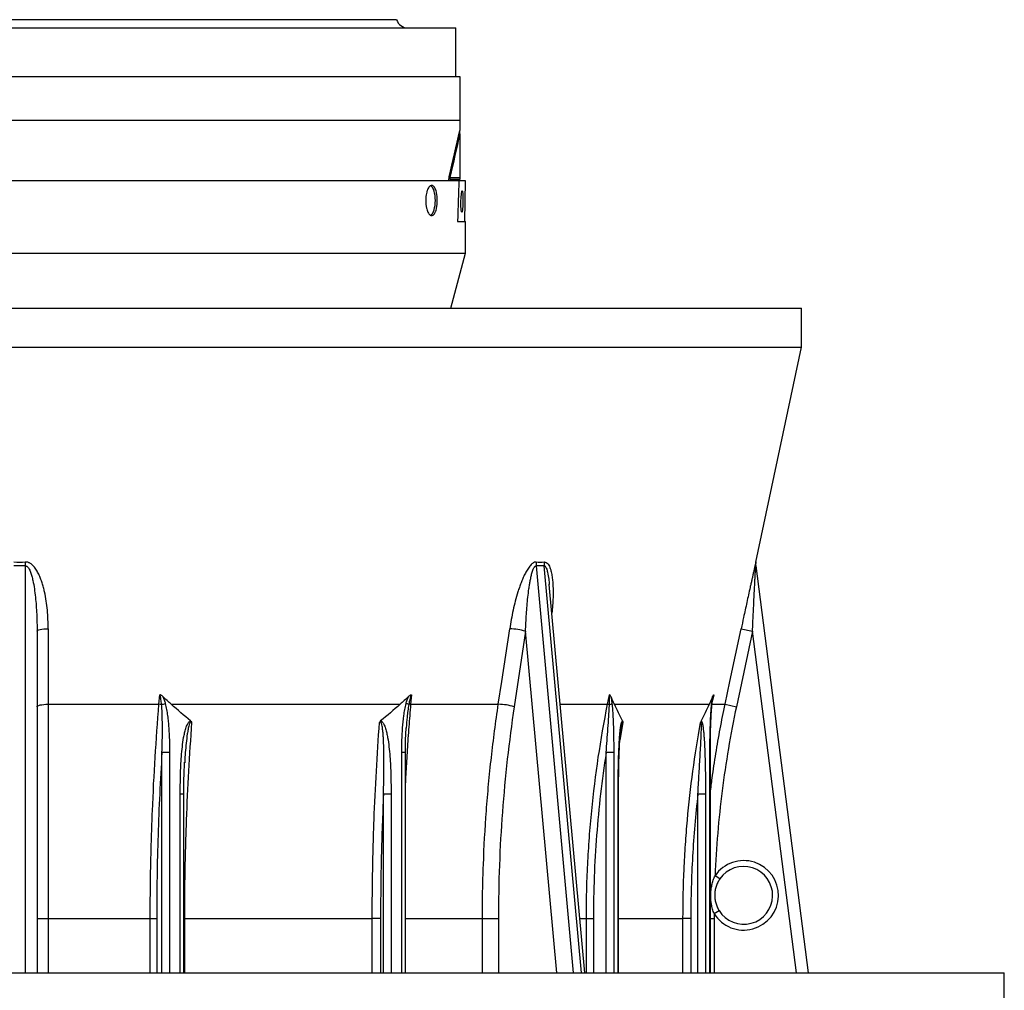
# Model space of a CAD drawing. Header units: millimetres. Extents: x 1627 to 3327, y 523 to 4613.
# Tile 4 of 9: x 2477 to 3327, y 1254 to 2092. Entities that reach past the tile are written whole.
import ezdxf

# ---------------------------------------------------------------- set-up
doc = ezdxf.new("R2010")
doc.units = ezdxf.units.MM

msp = doc.modelspace()

# ---------------------------------------------------------------- linework, layer by layer
at = {"color": 7, "linetype": 'Continuous', "lineweight": 25}
for p, q in [((2802.65, 2092.43), (2151.81, 2092.43)), ((2100.73, 2085.3), (2853.73, 2085.3)), ((2853.73, 2043.3), (2853.73, 2085.3)), ((2097.23, 2043.3), (2857.23, 2043.3)), ((2857.23, 2043.3), (2857.23, 2005.3)), ((2857.23, 2005.3), (2097.23, 2005.3)), ((2857.23, 1994.01), (2857.23, 1956.3)), ((2848.63, 1956.3), (2857.23, 1956.3)), ((2857.23, 1956.3), (2857.23, 1954.3)), ((2856.38, 1953.3), (2092.23, 1953.3)), ((2857.23, 1954.3), (2850.15, 1954.3)), ((2852.23, 1953.3), (2852.27, 1953.49)), ((2862.16, 1953.3), (2856.38, 1953.3)), ((2861.55, 1918.3), (2862.16, 1953.3)), ((2861.58, 1918.3), (2862.19, 1953.3)), ((2862.16, 1953.3), (2862.19, 1953.3)), ((2855.22, 1918.3), (2862.23, 1918.3)), ((2862.23, 1890.8), (2862.23, 1918.3)), ((2092.23, 1890.8), (2862.23, 1890.8)), ((2849.5, 1843.3), (2862.23, 1890.8)), ((1802.23, 1843.3), (3152.23, 1843.3)), ((3152.23, 1809.66), (3152.23, 1843.3)), ((1802.23, 1809.66), (3152.23, 1809.66)), ((3112.79, 1624.09), (3152.23, 1809.66)), ((3112.65, 1620.79), (3157.98, 1269.3)), ((2934.41, 1604.58), (2934.37, 1604.96)), ((2934.39, 1605.04), (2934.42, 1604.69)), ((2965.04, 1269.3), (2934.45, 1604.7)), ((2492.23, 1564.41), (2492.23, 1269.3)), ((2913.94, 1564.41), (2904.14, 1499.23)), ((3109.83, 1564.41), (3095.97, 1499.23)), ((3100.06, 1566.49), (3109.83, 1564.41)), ((2597.47, 1501.3), (2598.15, 1509.56)), ((2815.38, 1509.56), (2814.69, 1501.3)), ((2984.74, 1501.3), (2986.39, 1509.56)), ((3075.82, 1507.22), (3075.74, 1506.86)), ((2501.84, 1501.3), (2597.47, 1501.3)), ((2608.03, 1501.3), (2805.65, 1501.3)), ((2814.69, 1501.3), (2890.43, 1501.3)), ((2990.63, 1501.3), (3072.49, 1501.3)), ((3074.71, 1501.3), (3086.19, 1501.3)), ((3086.19, 1501.3), (3095.97, 1499.23)), ((2810.9, 1481.06), (2810.88, 1480.74)), ((2996.58, 1482.27), (2996.53, 1482)), ((2996.54, 1482.03), (2996.59, 1482.32)), ((2606.6, 1459.55), (2600.07, 1459.55)), ((2810.17, 1269.3), (2810.17, 1459.55)), ((2990.04, 1459.55), (2983.51, 1459.55)), ((3073.46, 1269.3), (3073.46, 1459.55)), ((2619.7, 1451.32), (2619.67, 1450.78)), ((2618.93, 1269.3), (2618.93, 1423.64)), ((2797.84, 1423.64), (2791.31, 1423.64)), ((2994.25, 1269.3), (2994.25, 1423.64)), ((3069.25, 1423.64), (3062.72, 1423.64)), ((3081.62, 1350.45), (3077.49, 1353.28)), ((3076.72, 1320.52), (3080.97, 1323.15)), ((2492.23, 1316.18), (2501.82, 1316.18)), ((2501.82, 1316.18), (2589.93, 1316.18)), ((2589.93, 1316.18), (2595.51, 1316.18)), ((2619.43, 1316.18), (2781.58, 1316.18)), ((2788.78, 1316.18), (2781.58, 1316.18)), ((2876.68, 1316.18), (2890.52, 1316.18)), ((2966.43, 1316.18), (2972.49, 1316.18)), ((3056.61, 1316.18), (3049.84, 1316.18)), ((1627.23, 1269.3), (3327.23, 1269.3)), ((3327.23, 1239.3), (3327.23, 1269.3))]:
    msp.add_line(p, q, dxfattribs=at)
at = {"color": 1, "linetype": 'Continuous', "lineweight": 25}
for p, q in [((2848.94, 1953.49), (2849.08, 1953.85)), ((2852.27, 1953.49), (2848.94, 1953.49)), ((2482.23, 1269.3), (2482.23, 1620.79)), ((2923, 1620.79), (2955.06, 1269.3)), ((2962.13, 1269.3), (2930.07, 1620.79)), ((2940.85, 1269.3), (2913.94, 1564.41)), ((3147.89, 1269.3), (3109.83, 1564.41)), ((3076.36, 1509.56), (3075.33, 1504.42)), ((2943.88, 1501.3), (2984.74, 1501.3)), ((2997.83, 1485.5), (2995.34, 1470.43)), ((2996.48, 1481.69), (2996.54, 1482.03)), ((2600.07, 1269.3), (2600.07, 1459.55)), ((2606.6, 1459.55), (2606.6, 1269.3)), ((2807.08, 1269.3), (2807.08, 1459.55)), ((2810.17, 1459.55), (2807.08, 1459.55)), ((2983.51, 1269.3), (2983.51, 1459.55)), ((2990.04, 1459.55), (2990.04, 1269.3)), ((3073.08, 1269.3), (3073.08, 1459.55)), ((3073.46, 1459.55), (3073.08, 1459.55)), ((2615.84, 1269.3), (2615.84, 1423.64)), ((2618.93, 1423.64), (2615.84, 1423.64)), ((2791.31, 1269.3), (2791.31, 1423.64)), ((2797.84, 1423.64), (2797.84, 1269.3)), ((2993.87, 1269.3), (2993.87, 1423.64)), ((2994.25, 1423.64), (2993.87, 1423.64)), ((3062.72, 1269.3), (3062.72, 1423.64)), ((3069.25, 1423.64), (3069.25, 1269.3)), ((2501.82, 1316.18), (2501.82, 1269.3)), ((2589.93, 1269.3), (2589.93, 1316.18)), ((2595.51, 1316.18), (2595.51, 1269.3)), ((2619.43, 1316.18), (2618.93, 1316.18)), ((2619.43, 1316.18), (2619.43, 1269.3)), ((2781.58, 1269.3), (2781.58, 1316.18)), ((2788.78, 1316.18), (2788.78, 1269.3)), ((2810.17, 1316.18), (2876.68, 1316.18)), ((2876.68, 1269.3), (2876.68, 1316.18)), ((2890.52, 1316.18), (2890.52, 1269.3)), ((2960.76, 1316.18), (2966.43, 1316.18)), ((2966.43, 1269.3), (2966.43, 1316.18)), ((2972.49, 1316.18), (2972.49, 1269.3)), ((2994.25, 1316.18), (3049.84, 1316.18)), ((3049.84, 1269.3), (3049.84, 1316.18)), ((3056.61, 1316.18), (3056.61, 1269.3)), ((3073.46, 1316.18), (3076.71, 1316.18)), ((3076.71, 1316.18), (3076.71, 1269.3))]:
    msp.add_line(p, q, dxfattribs=at)
at = {"color": 7, "linetype": 'Continuous', "lineweight": 25, "flags": 128}
for points in [[(2831.89, 1923.48), (2832.3, 1923.7), (2833.08, 1924.4), (2833.8, 1925.42), (2834.45, 1926.74), (2835, 1928.32), (2835.45, 1930.12), (2835.78, 1932.08), (2835.99, 1934.17), (2836.05, 1936.3), (2835.99, 1938.44), (2835.78, 1940.53), (2835.45, 1942.49), (2835, 1944.29), (2834.45, 1945.87), (2833.8, 1947.19), (2833.08, 1948.21), (2832.3, 1948.91), (2831.92, 1949.12)], [(2482.23, 1620.79), (2482.22, 1621.21), (2482.21, 1621.63), (2482.2, 1622.05), (2482.19, 1622.47), (2482.18, 1622.9), (2482.17, 1623.31), (2482.17, 1623.73), (2482.16, 1624.15)], [(2492.23, 1564.41), (2492.41, 1564.81), (2492.96, 1565.19), (2493.84, 1565.54), (2495.03, 1565.85), (2496.48, 1566.11), (2498.14, 1566.31), (2499.95, 1566.44), (2501.85, 1566.49)], [(2501.85, 1566.49), (2501.84, 1546.93), (2501.84, 1501.3)], [(2890.43, 1501.3), (2893.37, 1520.87), (2900.23, 1566.49)], [(3086.19, 1501.3), (3090.35, 1520.87), (3100.06, 1566.49)], [(2492.23, 1499.23), (2492.41, 1499.62), (2492.96, 1500), (2493.84, 1500.36), (2495.02, 1500.67), (2496.47, 1500.93), (2498.13, 1501.12), (2499.94, 1501.25), (2501.84, 1501.3)]]:
    msp.add_lwpolyline(points, dxfattribs=at)
at = {"color": 1, "linetype": 'Continuous', "lineweight": 25, "flags": 128}
msp.add_lwpolyline([(2849.92, 1954.3), (2849.75, 1954.29), (2849.7, 1954.28)], dxfattribs=at)
at = {"color": 7, "linetype": 'Continuous', "lineweight": 25}
for centre, radius, start, end in [((2812.23, 2095.3), 10, 196.7068, 270), ((2848.99, 1957.35), 1.11, 217.29515, 251.22401), ((2853.25, 1953.3), 1, 90, 169.11447), ((2937.09, 1621.84), 14.12, 170.60436, 184.27279), ((2944, 1622.29), 14, 172.37866, 186.15225), ((3122.57, 1622.01), 10, 167.99509, 187.27845), ((3122.56, 1622.07), 9.99, 178.16524, 187.34888), ((2898.59, 1509.43), 57.08, 74.39984, 88.35267), ((2596.44, 1476.14), 25.18, 82.51186, 87.6431), ((2589.42, 1546.47), 46.51, 282.79746, 286.86946), ((2805.24, 1482.84), 19.9, 66.64836, 73.86342), ((2814.95, 1492.8), 8.51, 91.74609, 102.36822), ((2888.78, 1444.24), 57.09, 74.40021, 88.34443), ((2982.86, 1478.83), 22.56, 81.09961, 85.22978), ((2985.07, 1507.57), 6.58, 281.23196, 301.53567), ((3102.23, 1336.3), 30, 211.75081, 145.54924), ((3102.23, 1336.3), 25, 211.75081, 145.54924)]:
    msp.add_arc(centre, radius, start, end, dxfattribs=at)
at = {"color": 1, "linetype": 'Continuous', "lineweight": 25}
for centre, radius, start, end in [((2849.93, 1953.31), 1, 130.39895, 169.2547), ((3122.56, 1622.07), 10, 167.99021, 178.16522), ((3074.29, 1501.36), 0.675, 5.10872, 61.64544)]:
    msp.add_arc(centre, radius, start, end, dxfattribs=at)
at = {"color": 7, "linetype": 'Continuous', "lineweight": 25}
msp.add_ellipse((2477.23, -20019.4), major_axis=(383.54, 22056.64), ratio=0.001521, start_param=0.087293, end_param=0.10392, dxfattribs=at)
msp.add_ellipse((2858.99, 1935.3), major_axis=(0.17, 9.5), ratio=0.087129, dxfattribs=at)
for points in [[(2857.23, 2005.3), (2857.23, 2002.31), (2857.23, 1999.45), (2857.23, 1996.76)], [(2848.11, 1956.68), (2851.2, 1970.02), (2854.24, 1983.38), (2857.23, 1996.76)], [(2857.23, 1994.01), (2854.41, 1981.42), (2851.54, 1968.85), (2848.63, 1956.3)], [(2472.31, 1624.15), (2475.59, 1624.07), (2478.87, 1624.07), (2482.16, 1624.15)], [(2923.15, 1624.15), (2925.48, 1624.07), (2927.8, 1624.07), (2930.12, 1624.15)], [(2482.23, 1620.79), (2478.9, 1620.71), (2475.57, 1620.71), (2472.23, 1620.79)], [(2930.07, 1620.79), (2927.72, 1620.71), (2925.37, 1620.71), (2923, 1620.79)], [(2812.84, 1507.95), (2810.48, 1505.7), (2808.08, 1503.47), (2805.65, 1501.3)], [(3075.46, 1507.95), (3074.49, 1505.7), (3073.49, 1503.47), (3072.49, 1501.3)], [(2624.83, 1486.96), (2619.12, 1491.59), (2613.53, 1496.39), (2608.03, 1501.3)], [(2805.65, 1501.3), (2800.15, 1496.39), (2794.56, 1491.59), (2788.85, 1486.96)], [(2904.14, 1499.23), (2899.6, 1469.05), (2892.81, 1408.37), (2890.52, 1347.02), (2890.52, 1316.18)], [(2997.59, 1486.96), (2995.22, 1491.59), (2992.91, 1496.39), (2990.63, 1501.3)], [(3072.49, 1501.3), (3070.21, 1496.39), (3067.9, 1491.59), (3065.53, 1486.96)], [(3076.72, 1320.52), (3076.71, 1319.07), (3076.71, 1317.62), (3076.71, 1316.18)]]:
    msp.add_open_spline(points, degree=3, dxfattribs=at)
for points, knots in [([(2857.23, 1994.01), (2857.23, 1994.14), (2857.23, 1994.41), (2857.23, 1994.78), (2857.23, 1995.13), (2857.23, 1995.43), (2857.23, 1995.69), (2857.23, 1995.92), (2857.23, 1996.12), (2857.23, 1996.3), (2857.23, 1996.45), (2857.23, 1996.58), (2857.23, 1996.69), (2857.23, 1996.74), (2857.23, 1996.76)], [0, 0, 0, 0, 0.141921, 0.272466, 0.391716, 0.499779, 0.587868, 0.668019, 0.740425, 0.805342, 0.863128, 0.914293, 0.959566, 1, 1, 1, 1]), ([(2847.82, 1953.3), (2847.8, 1953.38), (2847.79, 1953.46), (2847.78, 1953.63), (2847.77, 1953.73), (2847.76, 1953.94), (2847.76, 1954.05), (2847.77, 1954.31), (2847.77, 1954.44), (2847.79, 1954.74), (2847.8, 1954.89), (2847.84, 1955.23), (2847.87, 1955.4), (2847.92, 1955.76), (2847.95, 1955.95), (2848.03, 1956.32), (2848.07, 1956.5), (2848.11, 1956.68)], [0, 0, 0, 0, 0.125, 0.125, 0.25, 0.25, 0.375, 0.375, 0.5, 0.5, 0.625, 0.625, 0.75, 0.75, 0.875, 0.875, 1, 1, 1, 1]), ([(2848.63, 1956.3), (2848.58, 1956.2), (2848.54, 1956.09), (2848.48, 1955.86), (2848.47, 1955.74), (2848.46, 1955.52), (2848.48, 1955.42), (2848.51, 1955.26), (2848.54, 1955.18), (2848.63, 1954.99), (2848.7, 1954.89), (2848.85, 1954.72), (2848.94, 1954.66), (2849.19, 1954.49), (2849.38, 1954.42), (2849.76, 1954.33), (2849.95, 1954.3), (2850.15, 1954.3)], [0, 0, 0, 0, 0.0625, 0.0625, 0.125, 0.125, 0.1875, 0.1875, 0.25, 0.25, 0.375, 0.375, 0.5, 0.5, 0.75, 0.75, 1, 1, 1, 1]), ([(2827.75, 1936.3), (2827.75, 1937.16), (2827.78, 1938.01), (2827.89, 1939.25), (2827.93, 1939.67), (2828.03, 1940.48), (2828.09, 1940.89), (2828.29, 1942.07), (2828.46, 1942.82), (2828.74, 1943.88), (2828.85, 1944.22), (2829.07, 1944.88), (2829.19, 1945.2), (2829.55, 1946.1), (2829.81, 1946.64), (2830.24, 1947.35), (2830.39, 1947.57), (2830.69, 1947.97), (2830.99, 1948.33), (2831.3, 1948.62), (2831.62, 1948.87), (2831.78, 1948.97), (2832.27, 1949.22), (2832.6, 1949.3), (2833.09, 1949.31), (2833.25, 1949.28), (2833.57, 1949.2), (2833.73, 1949.14), (2834.2, 1948.89), (2834.51, 1948.64), (2834.94, 1948.16), (2835.09, 1947.97), (2835.36, 1947.57), (2835.5, 1947.35), (2835.88, 1946.65), (2836.12, 1946.11), (2836.56, 1944.9), (2836.75, 1944.24), (2837, 1943.18), (2837.08, 1942.82), (2837.23, 1942.07), (2837.29, 1941.68), (2837.46, 1940.5), (2837.55, 1939.68), (2837.64, 1938.44), (2837.66, 1938.01), (2837.69, 1937.16), (2837.7, 1936.73), (2837.7, 1935.46), (2837.67, 1934.62), (2837.58, 1933.36), (2837.54, 1932.94), (2837.46, 1932.13), (2837.36, 1931.33), (2837.23, 1930.56), (2837.09, 1929.81), (2837.01, 1929.44), (2836.75, 1928.38), (2836.56, 1927.72), (2836.24, 1926.82), (2836.12, 1926.54), (2835.88, 1925.99), (2835.76, 1925.74), (2835.37, 1925.03), (2835.1, 1924.63), (2834.66, 1924.14), (2834.51, 1923.99), (2834.2, 1923.74), (2834.05, 1923.64), (2833.58, 1923.39), (2833.26, 1923.31), (2832.77, 1923.3), (2832.6, 1923.33), (2832.28, 1923.41), (2832.11, 1923.47), (2831.79, 1923.63), (2831.63, 1923.74), (2831.31, 1923.98), (2831.15, 1924.13), (2830.68, 1924.62), (2830.39, 1925.02), (2829.82, 1925.96), (2829.55, 1926.51), (2829.07, 1927.7), (2828.85, 1928.36), (2828.56, 1929.42), (2828.47, 1929.79), (2828.3, 1930.54), (2828.15, 1931.31), (2828.03, 1932.11), (2827.93, 1932.92), (2827.89, 1933.33), (2827.78, 1934.6), (2827.75, 1935.45), (2827.75, 1936.3)], [0, 0, 0, 0, 0.03125, 0.03125, 0.046875, 0.046875, 0.0625, 0.0625, 0.09375, 0.09375, 0.109375, 0.109375, 0.125, 0.125, 0.15625, 0.15625, 0.171875, 0.171875, 0.1875, 0.203125, 0.203125, 0.21875, 0.21875, 0.25, 0.25, 0.265625, 0.265625, 0.28125, 0.28125, 0.3125, 0.3125, 0.328125, 0.328125, 0.34375, 0.34375, 0.375, 0.375, 0.40625, 0.40625, 0.421875, 0.421875, 0.4375, 0.4375, 0.46875, 0.46875, 0.484375, 0.484375, 0.5, 0.5, 0.53125, 0.53125, 0.546875, 0.546875, 0.5625, 0.578125, 0.578125, 0.59375, 0.59375, 0.625, 0.625, 0.640625, 0.640625, 0.65625, 0.65625, 0.6875, 0.6875, 0.703125, 0.703125, 0.71875, 0.71875, 0.75, 0.75, 0.765625, 0.765625, 0.78125, 0.78125, 0.796875, 0.796875, 0.8125, 0.8125, 0.84375, 0.84375, 0.875, 0.875, 0.90625, 0.90625, 0.921875, 0.921875, 0.9375, 0.953125, 0.953125, 0.96875, 0.96875, 1, 1, 1, 1]), ([(2849, 1953.85), (2849, 1953.84), (2848.98, 1953.81), (2849.07, 1953.93), (2849.38, 1954.14), (2849.81, 1954.32), (2850.09, 1954.29), (2850.14, 1954.28)], [0, 0, 0, 0, 0.052105, 0.358581, 0.640377, 0.927993, 1, 1, 1, 1]), ([(2501.85, 1566.49), (2501.85, 1571.86), (2501.61, 1577.2), (2500.85, 1585.16), (2500.53, 1587.81), (2499.73, 1593.07), (2499.25, 1595.69), (2498.38, 1599.61), (2498.07, 1600.91), (2497.38, 1603.5), (2497, 1604.8), (2496.18, 1607.38), (2495.74, 1608.65), (2494.77, 1611.16), (2494.24, 1612.39), (2493.08, 1614.82), (2492.44, 1616), (2491.36, 1617.73), (2490.98, 1618.3), (2490.17, 1619.4), (2489.74, 1619.93), (2488.82, 1620.94), (2488.34, 1621.42), (2487.55, 1622.09), (2487.28, 1622.3), (2486.71, 1622.7), (2486.42, 1622.89), (2485.83, 1623.24), (2485.52, 1623.39), (2484.88, 1623.67), (2484.55, 1623.79), (2483.55, 1624.07), (2482.86, 1624.16), (2482.16, 1624.15)], [0, 0, 0, 0, 0.25, 0.25, 0.375, 0.375, 0.5, 0.5, 0.5625, 0.5625, 0.625, 0.625, 0.6875, 0.6875, 0.75, 0.75, 0.8125, 0.8125, 0.84375, 0.84375, 0.875, 0.875, 0.90625, 0.90625, 0.921875, 0.921875, 0.9375, 0.9375, 0.953125, 0.953125, 0.96875, 0.96875, 1, 1, 1, 1]), ([(2923.15, 1624.15), (2922.9, 1624.16), (2922.65, 1624.14), (2922.15, 1624.05), (2921.9, 1623.98), (2921.13, 1623.69), (2920.64, 1623.41), (2919.93, 1622.9), (2919.69, 1622.71), (2919.23, 1622.32), (2919, 1622.11), (2918.34, 1621.44), (2917.92, 1620.96), (2917.1, 1619.95), (2916.71, 1619.42), (2915.97, 1618.33), (2915.61, 1617.77), (2914.92, 1616.63), (2914.58, 1616.04), (2913.93, 1614.85), (2913.62, 1614.25), (2912.7, 1612.42), (2912.13, 1611.18), (2911.05, 1608.66), (2910.53, 1607.39), (2909.54, 1604.81), (2909.08, 1603.52), (2908.18, 1600.92), (2907.76, 1599.62), (2906.53, 1595.7), (2905.79, 1593.08), (2904.41, 1587.81), (2903.78, 1585.17), (2902.02, 1577.21), (2901.04, 1571.86), (2900.23, 1566.49)], [0, 0, 0, 0, 0.015625, 0.015625, 0.03125, 0.03125, 0.0625, 0.0625, 0.078125, 0.078125, 0.09375, 0.09375, 0.125, 0.125, 0.15625, 0.15625, 0.1875, 0.1875, 0.21875, 0.21875, 0.25, 0.25, 0.3125, 0.3125, 0.375, 0.375, 0.4375, 0.4375, 0.5, 0.5, 0.625, 0.625, 0.75, 0.75, 1, 1, 1, 1]), ([(3112.71, 1623.91), (3112.68, 1623.77), (3112.63, 1623.56), (3112.51, 1623.06), (3112.44, 1622.75), (3112.28, 1622.09), (3112.2, 1621.73), (3112.02, 1620.96), (3111.92, 1620.55), (3111.63, 1619.28), (3111.43, 1618.39), (3111.01, 1616.53), (3110.79, 1615.56), (3110.34, 1613.58), (3110.12, 1612.58), (3109.66, 1610.55), (3109.43, 1609.52), (3108.97, 1607.44), (3108.73, 1606.39), (3108.26, 1604.27), (3108.03, 1603.21), (3107.32, 1600.03), (3106.85, 1597.89), (3105.91, 1593.6), (3105.44, 1591.45), (3104.03, 1584.98), (3103.09, 1580.63), (3102.15, 1576.27)], [0, 0, 0, 0, 0.03125, 0.03125, 0.0625, 0.0625, 0.09375, 0.09375, 0.125, 0.125, 0.1875, 0.1875, 0.25, 0.25, 0.3125, 0.3125, 0.375, 0.375, 0.4375, 0.4375, 0.5, 0.5, 0.625, 0.625, 0.75, 0.75, 1, 1, 1, 1]), ([(2482.23, 1620.79), (2482.39, 1620.8), (2482.54, 1620.78), (2482.85, 1620.72), (2483, 1620.66), (2483.28, 1620.53), (2483.42, 1620.45), (2483.67, 1620.28), (2483.79, 1620.18), (2484.13, 1619.87), (2484.34, 1619.64), (2484.72, 1619.16), (2484.89, 1618.9), (2485.38, 1618.12), (2485.66, 1617.57), (2486.17, 1616.46), (2486.4, 1615.89), (2487.04, 1614.16), (2487.4, 1612.99), (2488.05, 1610.63), (2488.33, 1609.45), (2489.11, 1605.86), (2489.53, 1603.45), (2490.26, 1598.6), (2490.56, 1596.17), (2491.07, 1591.3), (2491.29, 1588.87), (2491.64, 1583.99), (2491.79, 1581.54), (2492.13, 1574.21), (2492.23, 1569.31), (2492.23, 1564.41)], [0, 0, 0, 0, 0.007813, 0.007813, 0.015625, 0.015625, 0.023438, 0.023438, 0.03125, 0.03125, 0.046875, 0.046875, 0.0625, 0.0625, 0.09375, 0.09375, 0.125, 0.125, 0.1875, 0.1875, 0.25, 0.25, 0.375, 0.375, 0.5, 0.5, 0.625, 0.625, 0.75, 0.75, 1, 1, 1, 1]), ([(2913.94, 1564.41), (2914.1, 1569.31), (2914.34, 1574.2), (2914.82, 1581.53), (2915.01, 1583.97), (2915.42, 1588.85), (2915.66, 1591.28), (2916.19, 1596.15), (2916.49, 1598.58), (2917, 1602.21), (2917.19, 1603.42), (2917.58, 1605.84), (2917.79, 1607.04), (2918.24, 1609.44), (2918.49, 1610.63), (2919.04, 1613), (2919.33, 1614.17), (2919.85, 1615.89), (2920.04, 1616.46), (2920.44, 1617.58), (2920.66, 1618.13), (2921.04, 1618.91), (2921.17, 1619.16), (2921.46, 1619.65), (2921.62, 1619.88), (2921.96, 1620.29), (2922.15, 1620.47), (2922.46, 1620.67), (2922.56, 1620.72), (2922.78, 1620.78), (2922.89, 1620.8), (2923, 1620.79)], [0, 0, 0, 0, 0.25, 0.25, 0.375, 0.375, 0.5, 0.5, 0.625, 0.625, 0.6875, 0.6875, 0.75, 0.75, 0.8125, 0.8125, 0.875, 0.875, 0.90625, 0.90625, 0.9375, 0.9375, 0.953125, 0.953125, 0.96875, 0.96875, 0.984375, 0.984375, 0.992187, 0.992187, 1, 1, 1, 1]), ([(3109.83, 1564.41), (3110.06, 1569.31), (3110.28, 1574.2), (3110.63, 1581.53), (3110.75, 1583.97), (3110.99, 1588.85), (3111.1, 1591.28), (3111.34, 1596.15), (3111.47, 1598.58), (3111.65, 1602.21), (3111.71, 1603.42), (3111.83, 1605.84), (3111.9, 1607.04), (3112.02, 1609.44), (3112.08, 1610.63), (3112.21, 1613), (3112.27, 1614.17), (3112.36, 1615.89), (3112.39, 1616.46), (3112.45, 1617.58), (3112.48, 1618.13), (3112.53, 1618.91), (3112.54, 1619.16), (3112.57, 1619.65), (3112.58, 1619.88), (3112.61, 1620.29), (3112.62, 1620.47), (3112.63, 1620.67), (3112.64, 1620.72), (3112.64, 1620.78), (3112.64, 1620.8), (3112.65, 1620.79)], [0, 0, 0, 0, 0.25, 0.25, 0.375, 0.375, 0.5, 0.5, 0.625, 0.625, 0.6875, 0.6875, 0.75, 0.75, 0.8125, 0.8125, 0.875, 0.875, 0.90625, 0.90625, 0.9375, 0.9375, 0.953125, 0.953125, 0.96875, 0.96875, 0.984375, 0.984375, 0.992187, 0.992187, 1, 1, 1, 1]), ([(2600.85, 1507.95), (2600.46, 1508.32), (2600.06, 1508.65), (2599.39, 1509.07), (2599.16, 1509.2), (2598.79, 1509.36), (2598.67, 1509.41), (2598.42, 1509.5), (2598.29, 1509.53), (2598.15, 1509.56)], [0, 0, 0, 0, 0.5, 0.5, 0.75, 0.75, 0.875, 0.875, 1, 1, 1, 1]), ([(2599.72, 1501.11), (2599.59, 1502.55), (2599.43, 1503.99), (2599.09, 1506.12), (2598.96, 1506.83), (2598.72, 1507.87), (2598.63, 1508.22), (2598.43, 1508.9), (2598.31, 1509.24), (2598.15, 1509.56)], [0, 0, 0, 0, 0.5, 0.5, 0.75, 0.75, 0.875, 0.875, 1, 1, 1, 1]), ([(2608.03, 1501.3), (2606.82, 1502.39), (2605.61, 1503.49), (2603.21, 1505.71), (2602.02, 1506.82), (2600.85, 1507.95)], [0, 0, 0, 0, 0.5, 0.5, 1, 1, 1, 1]), ([(2600.85, 1507.95), (2601.3, 1507), (2601.68, 1506.01), (2602.35, 1504), (2602.65, 1502.99), (2602.91, 1501.96)], [0, 0, 0, 0, 0.5, 0.5, 1, 1, 1, 1]), ([(2810.77, 1501.96), (2811.04, 1502.99), (2811.33, 1504), (2812, 1506.01), (2812.38, 1507), (2812.84, 1507.95)], [0, 0, 0, 0, 0.5, 0.5, 1, 1, 1, 1]), ([(2812.84, 1507.95), (2813.22, 1508.32), (2813.62, 1508.65), (2814.25, 1509.07), (2814.47, 1509.2), (2814.8, 1509.36), (2814.92, 1509.41), (2815.14, 1509.5), (2815.26, 1509.53), (2815.38, 1509.56)], [0, 0, 0, 0, 0.5, 0.5, 0.75, 0.75, 0.875, 0.875, 1, 1, 1, 1]), ([(2815.38, 1509.56), (2815.2, 1509.24), (2815.05, 1508.9), (2814.79, 1508.22), (2814.67, 1507.87), (2814.35, 1506.83), (2814.16, 1506.12), (2813.65, 1503.99), (2813.38, 1502.55), (2813.13, 1501.11)], [0, 0, 0, 0, 0.125, 0.125, 0.25, 0.25, 0.5, 0.5, 1, 1, 1, 1]), ([(2986.35, 1501.11), (2986.41, 1502.55), (2986.46, 1503.98), (2986.5, 1506.11), (2986.5, 1506.82), (2986.49, 1507.87), (2986.48, 1508.22), (2986.45, 1508.9), (2986.42, 1509.24), (2986.39, 1509.56)], [0, 0, 0, 0, 0.5, 0.5, 0.75, 0.75, 0.875, 0.875, 1, 1, 1, 1]), ([(2987.66, 1507.95), (2987.5, 1508.32), (2987.32, 1508.65), (2987.01, 1509.07), (2986.9, 1509.2), (2986.72, 1509.36), (2986.66, 1509.41), (2986.56, 1509.47), (2986.52, 1509.49), (2986.46, 1509.53), (2986.42, 1509.54), (2986.39, 1509.56)], [0, 0, 0, 0, 0.5, 0.5, 0.75, 0.75, 0.875, 0.875, 0.9375, 0.9375, 1, 1, 1, 1]), ([(2990.63, 1501.3), (2990.13, 1502.39), (2989.63, 1503.49), (2988.63, 1505.71), (2988.14, 1506.82), (2987.66, 1507.95)], [0, 0, 0, 0, 0.5, 0.5, 1, 1, 1, 1]), ([(2987.66, 1507.95), (2987.84, 1507), (2988, 1506.01), (2988.28, 1504.01), (2988.4, 1502.99), (2988.51, 1501.96)], [0, 0, 0, 0, 0.5, 0.5, 1, 1, 1, 1]), ([(3074.61, 1501.96), (3074.72, 1502.99), (3074.84, 1504), (3075.12, 1506.01), (3075.28, 1507), (3075.46, 1507.95)], [0, 0, 0, 0, 0.5, 0.5, 1, 1, 1, 1]), ([(3074.96, 1501.42), (3075.01, 1501.82), (3075.14, 1503.06), (3075.37, 1504.81), (3075.62, 1506.35), (3075.76, 1507.04), (3075.79, 1507.22)], [0, 0, 0, 0, 0.200416, 0.614058, 0.896583, 1, 1, 1, 1]), ([(3075.46, 1507.95), (3075.62, 1508.32), (3075.78, 1508.65), (3076.01, 1509.07), (3076.08, 1509.2), (3076.19, 1509.36), (3076.23, 1509.41), (3076.3, 1509.5), (3076.33, 1509.53), (3076.36, 1509.56)], [0, 0, 0, 0, 0.5, 0.5, 0.75, 0.75, 0.875, 0.875, 1, 1, 1, 1]), ([(2501.84, 1501.3), (2501.84, 1493.7), (2501.83, 1486.07), (2501.83, 1470.78), (2501.83, 1463.13), (2501.83, 1440.11), (2501.82, 1424.7), (2501.82, 1401.51), (2501.82, 1393.77), (2501.82, 1378.28), (2501.82, 1370.53), (2501.82, 1347.26), (2501.82, 1331.73), (2501.82, 1316.18)], [0, 0, 0, 0, 0.125, 0.125, 0.25, 0.25, 0.5, 0.5, 0.625, 0.625, 0.75, 0.75, 1, 1, 1, 1]), ([(2589.93, 1316.18), (2589.93, 1323.96), (2589.97, 1331.75), (2590.13, 1347.3), (2590.25, 1355.08), (2590.57, 1370.63), (2590.76, 1378.39), (2591.24, 1393.89), (2591.51, 1401.62), (2593.09, 1440.22), (2594.97, 1470.87), (2597.47, 1501.3)], [0, 0, 0, 0, 0.125, 0.125, 0.25, 0.25, 0.375, 0.375, 0.5, 0.5, 1, 1, 1, 1]), ([(2600.07, 1459.55), (2600.18, 1463.03), (2600.27, 1466.5), (2600.4, 1473.44), (2600.44, 1476.91), (2600.44, 1483.85), (2600.4, 1487.31), (2600.25, 1492.5), (2600.18, 1494.22), (2600, 1497.67), (2599.88, 1499.39), (2599.72, 1501.11)], [0, 0, 0, 0, 0.25, 0.25, 0.5, 0.5, 0.75, 0.75, 0.875, 0.875, 1, 1, 1, 1]), ([(2602.91, 1501.96), (2603.36, 1500.24), (2603.73, 1498.5), (2604.36, 1495.01), (2604.63, 1493.26), (2605.1, 1489.74), (2605.3, 1487.98), (2605.64, 1484.44), (2605.79, 1482.67), (2606.17, 1477.34), (2606.34, 1473.79), (2606.55, 1466.67), (2606.6, 1463.11), (2606.6, 1459.55)], [0, 0, 0, 0, 0.125, 0.125, 0.25, 0.25, 0.375, 0.375, 0.5, 0.5, 0.75, 0.75, 1, 1, 1, 1]), ([(2807.08, 1459.55), (2807.08, 1463.11), (2807.13, 1466.67), (2807.35, 1473.79), (2807.51, 1477.35), (2808.02, 1484.45), (2808.35, 1487.98), (2809.06, 1493.26), (2809.32, 1495.01), (2809.96, 1498.5), (2810.32, 1500.23), (2810.77, 1501.96)], [0, 0, 0, 0, 0.25, 0.25, 0.5, 0.5, 0.75, 0.75, 0.875, 0.875, 1, 1, 1, 1]), ([(2876.68, 1316.18), (2876.68, 1323.95), (2876.75, 1331.73), (2877.04, 1347.27), (2877.26, 1355.04), (2878.12, 1378.31), (2878.98, 1393.8), (2880.7, 1416.99), (2881.35, 1424.71), (2882.78, 1440.12), (2883.57, 1447.81), (2886.15, 1470.82), (2888.15, 1486.09), (2890.43, 1501.3)], [0, 0, 0, 0, 0.125, 0.125, 0.25, 0.25, 0.5, 0.5, 0.625, 0.625, 0.75, 0.75, 1, 1, 1, 1]), ([(2966.43, 1316.18), (2966.43, 1323.96), (2966.53, 1331.75), (2966.91, 1347.3), (2967.2, 1355.08), (2967.97, 1370.63), (2968.45, 1378.39), (2969.6, 1393.89), (2970.27, 1401.62), (2974.09, 1440.22), (2978.66, 1470.87), (2984.74, 1501.3)], [0, 0, 0, 0, 0.125, 0.125, 0.25, 0.25, 0.375, 0.375, 0.5, 0.5, 1, 1, 1, 1]), ([(2983.51, 1459.55), (2983.77, 1463.03), (2984.04, 1466.5), (2984.56, 1473.44), (2984.82, 1476.91), (2985.32, 1483.85), (2985.56, 1487.31), (2985.89, 1492.5), (2986, 1494.22), (2986.19, 1497.67), (2986.28, 1499.39), (2986.35, 1501.11)], [0, 0, 0, 0, 0.25, 0.25, 0.5, 0.5, 0.75, 0.75, 0.875, 0.875, 1, 1, 1, 1]), ([(2988.51, 1501.96), (2988.7, 1500.24), (2988.85, 1498.5), (2989.11, 1495.01), (2989.22, 1493.26), (2989.42, 1489.74), (2989.5, 1487.98), (2989.64, 1484.44), (2989.7, 1482.67), (2989.86, 1477.34), (2989.93, 1473.79), (2990.02, 1466.67), (2990.04, 1463.11), (2990.04, 1459.55)], [0, 0, 0, 0, 0.125, 0.125, 0.25, 0.25, 0.375, 0.375, 0.5, 0.5, 0.75, 0.75, 1, 1, 1, 1]), ([(3073.08, 1459.55), (3073.08, 1463.11), (3073.1, 1466.67), (3073.19, 1473.79), (3073.26, 1477.35), (3073.47, 1484.45), (3073.61, 1487.98), (3073.9, 1493.26), (3074.01, 1495.01), (3074.27, 1498.5), (3074.42, 1500.23), (3074.61, 1501.96)], [0, 0, 0, 0, 0.25, 0.25, 0.5, 0.5, 0.75, 0.75, 0.875, 0.875, 1, 1, 1, 1]), ([(3073.46, 1459.55), (3073.46, 1459.92), (3073.45, 1463.38), (3073.5, 1469.55), (3073.64, 1477.67), (3073.87, 1485.18), (3074.16, 1491.36), (3074.48, 1496.39), (3074.72, 1499.4), (3074.9, 1500.99), (3074.95, 1501.42)], [0, 0, 0, 0, 0.025965, 0.246134, 0.438934, 0.604137, 0.782092, 0.881348, 0.967327, 1, 1, 1, 1]), ([(3095.97, 1499.23), (3090.84, 1475.12), (3086.74, 1450.9), (3080.59, 1402.25), (3078.53, 1377.82), (3077.49, 1353.28)], [0, 0, 0, 0, 0.5, 0.5, 1, 1, 1, 1]), ([(2615.84, 1423.64), (2615.84, 1429.09), (2615.9, 1434.54), (2616.14, 1442.72), (2616.24, 1445.44), (2616.51, 1450.88), (2616.67, 1453.6), (2617.08, 1459.02), (2617.33, 1461.73), (2617.95, 1467.13), (2618.32, 1469.82), (2619.02, 1473.84), (2619.29, 1475.17), (2619.89, 1477.84), (2620.23, 1479.15), (2620.83, 1481.09), (2621.05, 1481.73), (2621.54, 1482.99), (2621.81, 1483.61), (2622.27, 1484.52), (2622.44, 1484.81), (2622.8, 1485.38), (2623, 1485.66), (2623.43, 1486.16), (2623.67, 1486.39), (2624.21, 1486.77), (2624.51, 1486.91), (2624.83, 1486.96)], [0, 0, 0, 0, 0.25, 0.25, 0.375, 0.375, 0.5, 0.5, 0.625, 0.625, 0.75, 0.75, 0.8125, 0.8125, 0.875, 0.875, 0.90625, 0.90625, 0.9375, 0.9375, 0.953125, 0.953125, 0.96875, 0.96875, 0.984375, 0.984375, 1, 1, 1, 1]), ([(2625.68, 1485.5), (2623.6, 1457.6), (2622.04, 1429.53), (2620.74, 1394.22), (2620.51, 1387.15), (2620.11, 1372.98), (2619.95, 1365.89), (2619.69, 1351.69), (2619.59, 1344.59), (2619.46, 1330.39), (2619.43, 1323.28), (2619.43, 1316.18)], [0, 0, 0, 0, 0.5, 0.5, 0.625, 0.625, 0.75, 0.75, 0.875, 0.875, 1, 1, 1, 1]), ([(2624.83, 1486.96), (2624.94, 1486.87), (2625.04, 1486.77), (2625.22, 1486.55), (2625.3, 1486.43), (2625.44, 1486.18), (2625.5, 1486.04), (2625.6, 1485.77), (2625.64, 1485.64), (2625.68, 1485.5)], [0, 0, 0, 0, 0.25, 0.25, 0.5, 0.5, 0.75, 0.75, 1, 1, 1, 1]), ([(2781.58, 1316.18), (2781.58, 1330.39), (2781.71, 1344.6), (2782.11, 1365.9), (2782.27, 1372.99), (2782.67, 1387.15), (2782.9, 1394.23), (2784.22, 1429.53), (2785.79, 1457.6), (2787.89, 1485.5)], [0, 0, 0, 0, 0.25, 0.25, 0.375, 0.375, 0.5, 0.5, 1, 1, 1, 1]), ([(2788.85, 1486.96), (2788.63, 1486.78), (2788.44, 1486.55), (2788.2, 1486.18), (2788.13, 1486.04), (2788, 1485.77), (2787.95, 1485.64), (2787.89, 1485.5)], [0, 0, 0, 0, 0.5, 0.5, 0.75, 0.75, 1, 1, 1, 1]), ([(2791.31, 1423.64), (2791.44, 1428.98), (2791.54, 1434.32), (2791.68, 1445), (2791.71, 1450.33), (2791.64, 1458.32), (2791.6, 1460.99), (2791.47, 1466.31), (2791.37, 1468.96), (2791.16, 1472.94), (2791.07, 1474.27), (2790.86, 1476.92), (2790.74, 1478.24), (2790.49, 1480.21), (2790.4, 1480.87), (2790.19, 1482.17), (2790.07, 1482.82), (2789.84, 1483.78), (2789.76, 1484.1), (2789.56, 1484.73), (2789.45, 1485.03), (2789.23, 1485.46), (2789.15, 1485.6), (2789, 1485.79), (2788.94, 1485.85), (2788.81, 1485.94), (2788.74, 1485.98), (2788.59, 1486.02), (2788.51, 1486.01), (2788.36, 1485.97), (2788.29, 1485.92), (2788.16, 1485.82), (2788.1, 1485.76), (2787.99, 1485.63), (2787.94, 1485.57), (2787.89, 1485.5)], [0, 0, 0, 0, 0.25, 0.25, 0.5, 0.5, 0.625, 0.625, 0.75, 0.75, 0.8125, 0.8125, 0.875, 0.875, 0.90625, 0.90625, 0.9375, 0.9375, 0.953125, 0.953125, 0.96875, 0.96875, 0.976563, 0.976563, 0.980469, 0.980469, 0.984375, 0.984375, 0.988281, 0.988281, 0.992188, 0.992188, 0.996094, 0.996094, 1, 1, 1, 1]), ([(2788.85, 1486.96), (2789.18, 1486.91), (2789.48, 1486.77), (2790.02, 1486.39), (2790.25, 1486.16), (2790.68, 1485.66), (2790.88, 1485.38), (2791.24, 1484.81), (2791.41, 1484.52), (2791.88, 1483.61), (2792.15, 1482.99), (2792.63, 1481.73), (2792.85, 1481.09), (2793.46, 1479.15), (2793.79, 1477.84), (2794.4, 1475.17), (2794.66, 1473.84), (2795.37, 1469.82), (2795.73, 1467.13), (2796.35, 1461.73), (2796.6, 1459.02), (2797.01, 1453.6), (2797.18, 1450.88), (2797.45, 1445.44), (2797.55, 1442.72), (2797.78, 1434.54), (2797.84, 1429.09), (2797.84, 1423.64)], [0, 0, 0, 0, 0.015625, 0.015625, 0.03125, 0.03125, 0.046875, 0.046875, 0.0625, 0.0625, 0.09375, 0.09375, 0.125, 0.125, 0.1875, 0.1875, 0.25, 0.25, 0.375, 0.375, 0.5, 0.5, 0.625, 0.625, 0.75, 0.75, 1, 1, 1, 1]), ([(2810.17, 1459.55), (2810.17, 1459.91), (2810.15, 1463.36), (2810.29, 1469.51), (2810.53, 1476.32), (2810.82, 1480.03), (2810.9, 1481.06)], [0, 0, 0, 0, 0.050447, 0.480579, 0.8567806, 1, 1, 1, 1]), ([(2993.87, 1423.64), (2993.87, 1429.09), (2993.89, 1434.54), (2993.99, 1442.72), (2994.03, 1445.44), (2994.14, 1450.88), (2994.21, 1453.6), (2994.38, 1459.02), (2994.48, 1461.73), (2994.74, 1467.13), (2994.89, 1469.82), (2995.18, 1473.84), (2995.29, 1475.17), (2995.54, 1477.84), (2995.68, 1479.15), (2995.93, 1481.09), (2996.02, 1481.73), (2996.23, 1482.99), (2996.34, 1483.61), (2996.53, 1484.52), (2996.6, 1484.81), (2996.75, 1485.38), (2996.83, 1485.66), (2997.01, 1486.16), (2997.11, 1486.39), (2997.33, 1486.77), (2997.46, 1486.91), (2997.59, 1486.96)], [0, 0, 0, 0, 0.25, 0.25, 0.375, 0.375, 0.5, 0.5, 0.625, 0.625, 0.75, 0.75, 0.8125, 0.8125, 0.875, 0.875, 0.90625, 0.90625, 0.9375, 0.9375, 0.953125, 0.953125, 0.96875, 0.96875, 0.984375, 0.984375, 1, 1, 1, 1]), ([(2994.24, 1423.64), (2994.24, 1424.09), (2994.24, 1428.62), (2994.29, 1436.46), (2994.41, 1446.52), (2994.61, 1454.85), (2994.87, 1462.1), (2995.19, 1468.17), (2995.48, 1472.9), (2995.74, 1476.3), (2996.03, 1478.94), (2996.3, 1480.91), (2996.5, 1481.94), (2996.56, 1482.27)], [0, 0, 0, 0, 0.022732, 0.22897, 0.396874, 0.531608, 0.651291, 0.764754, 0.841565, 0.893797, 0.940233, 0.980758, 1, 1, 1, 1]), ([(2997.59, 1486.96), (2997.64, 1486.87), (2997.68, 1486.77), (2997.74, 1486.55), (2997.77, 1486.43), (2997.8, 1486.18), (2997.82, 1486.04), (2997.83, 1485.77), (2997.83, 1485.64), (2997.83, 1485.5)], [0, 0, 0, 0, 0.25, 0.25, 0.5, 0.5, 0.75, 0.75, 1, 1, 1, 1]), ([(3049.84, 1316.18), (3049.84, 1330.39), (3050.16, 1344.6), (3051.11, 1365.9), (3051.51, 1372.99), (3052.46, 1387.15), (3053.02, 1394.23), (3056.19, 1429.53), (3059.98, 1457.6), (3065.02, 1485.5)], [0, 0, 0, 0, 0.25, 0.25, 0.375, 0.375, 0.5, 0.5, 1, 1, 1, 1]), ([(3062.72, 1423.64), (3063.02, 1428.98), (3063.34, 1434.32), (3063.97, 1445), (3064.28, 1450.33), (3064.74, 1458.32), (3064.89, 1460.99), (3065.18, 1466.31), (3065.31, 1468.96), (3065.49, 1472.94), (3065.54, 1474.27), (3065.64, 1476.92), (3065.68, 1478.24), (3065.72, 1480.21), (3065.73, 1480.87), (3065.73, 1482.17), (3065.73, 1482.82), (3065.71, 1483.78), (3065.69, 1484.1), (3065.66, 1484.73), (3065.63, 1485.03), (3065.57, 1485.46), (3065.55, 1485.6), (3065.5, 1485.79), (3065.48, 1485.85), (3065.44, 1485.94), (3065.41, 1485.98), (3065.35, 1486.02), (3065.32, 1486.01), (3065.25, 1485.97), (3065.22, 1485.92), (3065.16, 1485.82), (3065.13, 1485.76), (3065.07, 1485.63), (3065.05, 1485.57), (3065.02, 1485.5)], [0, 0, 0, 0, 0.25, 0.25, 0.5, 0.5, 0.625, 0.625, 0.75, 0.75, 0.8125, 0.8125, 0.875, 0.875, 0.90625, 0.90625, 0.9375, 0.9375, 0.953125, 0.953125, 0.96875, 0.96875, 0.976563, 0.976563, 0.980469, 0.980469, 0.984375, 0.984375, 0.988281, 0.988281, 0.992188, 0.992188, 0.996094, 0.996094, 1, 1, 1, 1]), ([(3065.53, 1486.96), (3065.44, 1486.78), (3065.35, 1486.55), (3065.22, 1486.18), (3065.18, 1486.04), (3065.1, 1485.77), (3065.06, 1485.64), (3065.02, 1485.5)], [0, 0, 0, 0, 0.5, 0.5, 0.75, 0.75, 1, 1, 1, 1]), ([(3065.53, 1486.96), (3065.66, 1486.91), (3065.79, 1486.77), (3066.01, 1486.39), (3066.11, 1486.16), (3066.29, 1485.66), (3066.37, 1485.38), (3066.52, 1484.81), (3066.59, 1484.52), (3066.78, 1483.61), (3066.89, 1482.99), (3067.1, 1481.73), (3067.19, 1481.09), (3067.44, 1479.15), (3067.58, 1477.84), (3067.83, 1475.17), (3067.94, 1473.84), (3068.23, 1469.82), (3068.38, 1467.13), (3068.64, 1461.73), (3068.74, 1459.02), (3068.91, 1453.6), (3068.98, 1450.88), (3069.09, 1445.44), (3069.13, 1442.72), (3069.23, 1434.54), (3069.25, 1429.09), (3069.25, 1423.64)], [0, 0, 0, 0, 0.015625, 0.015625, 0.03125, 0.03125, 0.046875, 0.046875, 0.0625, 0.0625, 0.09375, 0.09375, 0.125, 0.125, 0.1875, 0.1875, 0.25, 0.25, 0.375, 0.375, 0.5, 0.5, 0.625, 0.625, 0.75, 0.75, 1, 1, 1, 1]), ([(2600.07, 1459.55), (2598.55, 1435.87), (2597.41, 1412.08), (2595.89, 1364.29), (2595.51, 1340.29), (2595.51, 1316.18)], [0, 0, 0, 0, 0.5, 0.5, 1, 1, 1, 1]), ([(2983.51, 1459.55), (2979.84, 1435.87), (2977.1, 1412.08), (2973.42, 1364.29), (2972.49, 1340.29), (2972.49, 1316.18)], [0, 0, 0, 0, 0.5, 0.5, 1, 1, 1, 1]), ([(2618.92, 1423.64), (2618.92, 1424.09), (2618.9, 1428.6), (2619.04, 1436.43), (2619.27, 1445.22), (2619.56, 1449.92), (2619.64, 1451.32)], [0, 0, 0, 0, 0.04838, 0.489366, 0.848024, 1, 1, 1, 1]), ([(2791.31, 1423.64), (2790.47, 1405.82), (2789.84, 1387.95), (2788.99, 1352.13), (2788.78, 1334.18), (2788.78, 1316.18)], [0, 0, 0, 0, 0.5, 0.5, 1, 1, 1, 1]), ([(3062.72, 1423.64), (3060.69, 1405.82), (3059.16, 1387.95), (3057.12, 1352.13), (3056.61, 1334.18), (3056.61, 1316.18)], [0, 0, 0, 0, 0.5, 0.5, 1, 1, 1, 1]), ([(3076.72, 1320.52), (3076.19, 1321.82), (3075.73, 1323.15), (3075.16, 1325.18), (3074.98, 1325.86), (3074.68, 1327.23), (3074.54, 1327.92), (3074.18, 1329.99), (3074.01, 1331.38), (3073.81, 1334.17), (3073.78, 1335.59), (3073.85, 1338.39), (3073.95, 1339.78), (3074.2, 1341.87), (3074.3, 1342.56), (3074.53, 1343.95), (3074.67, 1344.64), (3075.12, 1346.69), (3075.49, 1348.04), (3076.38, 1350.69), (3076.9, 1352), (3077.49, 1353.28)], [0, 0, 0, 0, 0.125, 0.125, 0.1875, 0.1875, 0.25, 0.25, 0.375, 0.375, 0.5, 0.5, 0.625, 0.625, 0.6875, 0.6875, 0.75, 0.75, 0.875, 0.875, 1, 1, 1, 1]), ([(3081.62, 1350.45), (3080.93, 1349.44), (3080.32, 1348.4), (3079.27, 1346.26), (3078.82, 1345.15), (3078.26, 1343.43), (3078.09, 1342.84), (3077.81, 1341.67), (3077.69, 1341.08), (3077.38, 1339.31), (3077.27, 1338.12), (3077.22, 1336.32), (3077.23, 1335.71), (3077.29, 1334.5), (3077.34, 1333.89), (3077.56, 1332.1), (3077.79, 1330.93), (3078.26, 1329.2), (3078.43, 1328.62), (3078.83, 1327.49), (3079.05, 1326.92), (3079.77, 1325.25), (3080.33, 1324.18), (3080.97, 1323.15)], [0, 0, 0, 0, 0.125, 0.125, 0.25, 0.25, 0.3125, 0.3125, 0.375, 0.375, 0.5, 0.5, 0.5625, 0.5625, 0.625, 0.625, 0.75, 0.75, 0.8125, 0.8125, 0.875, 0.875, 1, 1, 1, 1])]:
    msp.add_open_spline(points, degree=3, knots=knots, dxfattribs=at)
at = {"color": 1, "linetype": 'Continuous', "lineweight": 25}
for points, knots in [([(2930.12, 1624.15), (2930.7, 1624.07), (2931.99, 1623.9), (2933.43, 1622.42), (2934.54, 1620.54), (2935.55, 1617.96), (2936.44, 1614.54), (2937.08, 1610.27), (2937.6, 1604.2), (2937.78, 1596.26), (2937.47, 1587.6), (2936.92, 1582.15), (2936.7, 1580.02)], [0, 0, 0, 0, 0.0484016, 0.1080316, 0.1582796, 0.2086632, 0.2996529, 0.3911201, 0.4825221, 0.6779105, 0.8739558, 1, 1, 1, 1]), ([(2930.07, 1620.79), (2930.22, 1620.78), (2930.54, 1620.75), (2931.22, 1620.21), (2931.9, 1618.96), (2932.5, 1617.17), (2933.3, 1613.95), (2933.94, 1609.88), (2934.26, 1606.43), (2934.39, 1605.04)], [0, 0, 0, 0, 0.035524, 0.074303, 0.18558, 0.298665, 0.413643, 0.765269, 1, 1, 1, 1]), ([(3076.36, 1509.56), (3076.36, 1509.53), (3076.26, 1509.23), (3076.06, 1508.47), (3075.91, 1507.69), (3075.82, 1507.22)], [0, 0, 0, 0, 0.031829, 0.420587, 1, 1, 1, 1]), ([(2814.69, 1501.3), (2814.42, 1498.04), (2813.62, 1488.26), (2812.42, 1471.89), (2811.13, 1452.59), (2810.48, 1439.79), (2810.17, 1433.6)], [0, 0, 0, 0, 0.145492, 0.436491, 0.727641, 1, 1, 1, 1]), ([(2813.13, 1501.11), (2812.84, 1499.3), (2812.27, 1495.68), (2811.52, 1488.99), (2811.14, 1484.11), (2810.9, 1481.06)], [0, 0, 0, 0, 0.2721933, 0.544792, 1, 1, 1, 1]), ([(3073.46, 1424.98), (3073.97, 1429.15), (3075.34, 1440.45), (3078.16, 1458.84), (3081.84, 1480.13), (3084.74, 1494.25), (3086.19, 1501.3)], [0, 0, 0, 0, 0.162727, 0.44138, 0.72069, 1, 1, 1, 1]), ([(2625.68, 1485.5), (2625.61, 1485.6), (2625.5, 1485.78), (2625.31, 1485.93), (2625.16, 1486), (2625, 1486.02), (2624.83, 1485.97), (2624.66, 1485.86), (2624.27, 1485.44), (2623.88, 1484.58), (2623.19, 1482.57), (2622.56, 1479.63), (2621.68, 1474.41), (2620.89, 1467.74), (2620.15, 1459.58), (2619.85, 1454.1), (2619.7, 1451.32)], [0, 0, 0, 0, 0.011082, 0.017513, 0.021217, 0.02611, 0.031433, 0.036089, 0.043326, 0.079345, 0.11197, 0.218429, 0.325675, 0.54799, 0.770366, 1, 1, 1, 1]), ([(2997.83, 1485.5), (2997.81, 1485.6), (2997.78, 1485.78), (2997.71, 1485.93), (2997.65, 1486), (2997.59, 1486.02), (2997.52, 1485.97), (2997.44, 1485.86), (2997.24, 1485.44), (2997.02, 1484.58), (2996.77, 1483.43), (2996.64, 1482.65), (2996.58, 1482.27)], [0, 0, 0, 0, 0.076758, 0.121299, 0.146954, 0.180841, 0.217713, 0.249963, 0.300088, 0.549565, 0.775533, 1, 1, 1, 1])]:
    msp.add_open_spline(points, degree=3, knots=knots, dxfattribs=at)
for points in [[(3112.78, 1624.15), (3112.78, 1624.16), (3112.76, 1624.08), (3112.71, 1623.91)], [(3112.78, 1624.15), (3112.79, 1624.11), (3112.79, 1624.09), (3112.79, 1624.09)], [(3102.15, 1576.27), (3101.45, 1573.02), (3100.76, 1569.76), (3100.06, 1566.49)]]:
    msp.add_open_spline(points, degree=3, dxfattribs=at)

doc.saveas('drawing.dxf')
